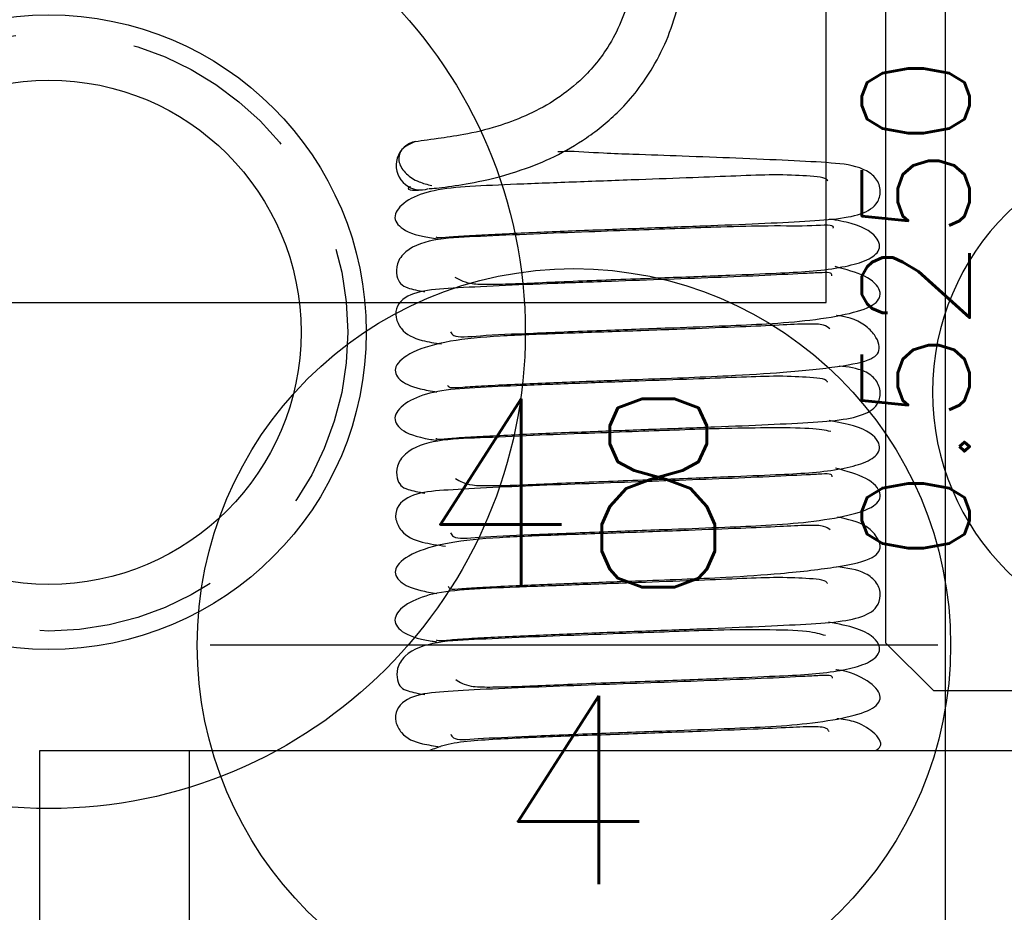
# Model space of a CAD drawing. Header units: inches. Extents: x -77 to 299, y -110 to 144.
# Tile 35 of 256: x 4.968 to 5.791, y -39.984 to -39.237. Entities that reach past the tile are written whole.
import ezdxf
from ezdxf.enums import TextEntityAlignment as Align

# ---------------------------------------------------------------- set-up
doc = ezdxf.new("R2010")
doc.units = ezdxf.units.IN
doc.header["$MEASUREMENT"] = 0
doc.linetypes.add('HIDDEN', pattern=[0.225, 0.15, -0.075])
doc.layers.get('DEFPOINTS').update_dxf_attribs({"color": 8})
for name, color, linetype in [('DIN-M-S', 8, 'Continuous'), ('DSS-M-BA', 74, 'Continuous'), ('DSS-M-S', 53, 'Continuous'), ('MFB-M-H', 4, 'HIDDEN'), ('MFB-M-S', 8, 'Continuous'), ('SVD-M-BA', 74, 'Continuous'), ('SVF-M-d', 42, 'Continuous')]:
    doc.layers.add(name, color=color, linetype=linetype)
doc.styles.get("Standard").update_dxf_attribs({"font": 'txt.shx'})
doc.dimstyles.get("Standard").update_dxf_attribs({"dimtxt": 0.18, "dimasz": 0.18, "dimexe": 0.18, "dimexo": 0.0625, "dimgap": 0.09, "dimtad": 0, "dimtih": 1, "dimtoh": 1, "dimdec": 4, "dimzin": 0, "dimdsep": 46, "dimtxsty": 'Standard', "dimcen": 0.09, "dimadec": 0, "dimazin": 0, "dimtfac": 1, "dimtdec": 4, "dimtofl": 0, "dimtmove": 0, "dimatfit": 3, "dimfxl": 0, "dimtolj": 1, "dimtzin": 0, "dimarcsym": 0})

# ---------------------------------------------------------------- blocks, each defined once
blk = doc.blocks.new('dm108436')
at = {"layer": 'DIN-M-S'}
for radius in [0.211, 0.1405]:
    blk.add_circle((0, 0), radius, dxfattribs=at)
blk = doc.blocks.new('dm108289')
at = {"layer": 'DSS-M-S'}
for radius in [0.3985, 0.2655]:
    blk.add_circle((0, 0), radius, dxfattribs=at)
blk = doc.blocks.new('dm108680')
at = {"layer": 'MFB-M-H'}
blk.add_circle((0, 0), 0.25, dxfattribs=at)
at = {"layer": 'MFB-M-S'}
blk.add_circle((0, 0), 0.21095, dxfattribs=at)
blk = doc.blocks.new('Cat Whisker')
at = {"layer": 'DIN-M-S'}
for p, q in [((1.30685, -39.37906), (1.30944, -39.37836)), ((0.98428, -40.59856), (0.98428, -39.84856)), ((0.98428, -39.84856), (1.10928, -39.84856)), ((1.10928, -39.84856), (1.10928, -40.59856)), ((1.10928, -39.84856), (1.85928, -39.84856))]:
    blk.add_line(p, q, dxfattribs=at)
for centre, radius, start, end in [((1.30283, -39.35893), 0.02046, 101.65895, 224.13807), ((1.30286, -39.35908), 0.02038, 223.78618, 281.29407)]:
    blk.add_arc(centre, radius, start, end, dxfattribs=at)
for points, knots in [([(1.48503, -39.15597), (1.48401, -39.1763), (1.48218, -39.21291), (1.46247, -39.25891), (1.43826, -39.28755), (1.40653, -39.31147), (1.37142, -39.32587), (1.34026, -39.33338), (1.31285, -39.33705), (1.30226, -39.33867), (1.29597, -39.33963)], [0, 0, 0, 0, 0.163427, 0.294371, 0.399902, 0.484051, 0.654956, 0.768613, 0.862828, 1, 1, 1, 1]), ([(1.30987, -39.37832), (1.30998, -39.37835), (1.31056, -39.37847), (1.32437, -39.37712), (1.3521, -39.37285), (1.39312, -39.3623), (1.4343, -39.34296), (1.47188, -39.31243), (1.5007, -39.27537), (1.52262, -39.2211), (1.52484, -39.1787), (1.52603, -39.15597)], [0, 0, 0, 0, 0.0245751, 0.1215153, 0.2133817, 0.3247474, 0.4911032, 0.5824526, 0.6975956, 0.8378729, 1, 1, 1, 1]), ([(1.2987, -39.33888), (1.29422, -39.34083), (1.28532, -39.34469), (1.28345, -39.3564), (1.28998, -39.36598), (1.29951, -39.37261), (1.30842, -39.37487), (1.31214, -39.37582)], [0, 0, 0, 0, 0.2340756, 0.4641785, 0.674904, 0.8639636, 1, 1, 1, 1]), ([(1.31547, -39.4188), (1.31618, -39.41907), (1.31773, -39.41968), (1.32956, -39.41852), (1.35387, -39.41707), (1.39369, -39.41511), (1.44815, -39.41291), (1.50206, -39.41092), (1.55227, -39.40906), (1.59751, -39.4071), (1.63313, -39.40538), (1.6606, -39.40286), (1.67716, -39.39791), (1.68578, -39.38986), (1.6884, -39.37854), (1.68351, -39.36842), (1.66967, -39.35921), (1.64593, -39.35664), (1.61258, -39.355), (1.56931, -39.35303), (1.524, -39.35138), (1.48588, -39.34987), (1.45312, -39.349), (1.4319, -39.347), (1.41945, -39.3476), (1.41761, -39.34769)], [0, 0, 0, 0, 0.028536, 0.062502, 0.098543, 0.166975, 0.23008, 0.28761, 0.34303, 0.398858, 0.455138, 0.508615, 0.557277, 0.580239, 0.603945, 0.629647, 0.656441, 0.712311, 0.77332, 0.832266, 0.88451, 0.930129, 0.957478, 0.993716, 1, 1, 1, 1]), ([(1.64325, -39.37184), (1.6432, -39.3717), (1.64211, -39.36881), (1.62748, -39.36792), (1.60171, -39.36645), (1.56754, -39.36779), (1.52864, -39.36935), (1.48308, -39.37101), (1.43182, -39.37291), (1.38375, -39.37472), (1.34425, -39.37644), (1.31431, -39.37891), (1.29009, -39.3876), (1.27856, -39.40095), (1.28504, -39.41192), (1.29861, -39.41767), (1.31466, -39.42), (1.31695, -39.42034)], [0, 0, 0, 0, 0.004225, 0.088111, 0.163374, 0.22535, 0.286015, 0.357688, 0.4404, 0.52642, 0.603882, 0.6737, 0.7367, 0.806276, 0.889346, 0.984216, 1, 1, 1, 1]), ([(1.29424, -39.3768), (1.29399, -39.37693), (1.29099, -39.37847), (1.29488, -39.38023), (1.30285, -39.37945), (1.30686, -39.37906)], [0, 0, 0, 0, 0.043393, 0.520356, 1, 1, 1, 1]), ([(1.64786, -39.41144), (1.64791, -39.41128), (1.64899, -39.408), (1.6319, -39.41018), (1.59849, -39.40931), (1.55825, -39.41046), (1.52045, -39.41175), (1.48281, -39.41317), (1.44069, -39.4147), (1.39425, -39.41644), (1.35265, -39.41853), (1.31799, -39.4195), (1.29256, -39.42685), (1.28222, -39.44083), (1.28273, -39.45608), (1.28937, -39.46145), (1.30107, -39.46368), (1.30618, -39.46466)], [0, 0, 0, 0, 0.004858, 0.104094, 0.20116, 0.279644, 0.338224, 0.395001, 0.463538, 0.543863, 0.634066, 0.718598, 0.797339, 0.834821, 0.86966, 0.943076, 1, 1, 1, 1]), ([(1.33149, -39.4526), (1.33571, -39.45487), (1.34252, -39.45852), (1.36311, -39.45849), (1.38485, -39.45784), (1.41156, -39.45662), (1.45205, -39.45487), (1.50466, -39.45298), (1.55905, -39.45093), (1.5991, -39.44917), (1.63731, -39.44738), (1.67038, -39.44195), (1.68739, -39.43172), (1.68728, -39.42019), (1.67224, -39.40869), (1.65127, -39.40497), (1.64485, -39.40383)], [0, 0, 0, 0, 0.075078, 0.120967, 0.168743, 0.218304, 0.26947, 0.372524, 0.461358, 0.53324, 0.592285, 0.71077, 0.77894, 0.861785, 0.957632, 1, 1, 1, 1]), ([(1.6468, -39.45124), (1.64667, -39.45039), (1.64637, -39.4484), (1.63904, -39.4487), (1.62248, -39.44945), (1.5924, -39.45112), (1.54982, -39.4528), (1.50351, -39.45455), (1.4554, -39.45628), (1.40678, -39.45806), (1.36066, -39.45993), (1.32502, -39.46202), (1.29929, -39.4639), (1.28338, -39.47257), (1.28111, -39.48574), (1.28759, -39.49909), (1.30082, -39.50542), (1.31465, -39.50749), (1.32023, -39.50832)], [0, 0, 0, 0, 0.027985, 0.065004, 0.104479, 0.184303, 0.260893, 0.334175, 0.407913, 0.486908, 0.571415, 0.661098, 0.745856, 0.824225, 0.861007, 0.89471, 0.957535, 1, 1, 1, 1]), ([(1.32772, -39.49809), (1.32844, -39.49929), (1.33096, -39.50351), (1.35253, -39.50108), (1.39676, -39.49926), (1.45501, -39.49689), (1.51106, -39.49488), (1.5564, -39.49315), (1.5944, -39.49155), (1.6315, -39.48852), (1.66417, -39.4829), (1.68469, -39.47554), (1.68962, -39.46447), (1.6776, -39.45116), (1.65851, -39.44605), (1.6495, -39.44364)], [0, 0, 0, 0, 0.03139, 0.109432, 0.202092, 0.304441, 0.393262, 0.465088, 0.52675, 0.59802, 0.681126, 0.768218, 0.851707, 0.929988, 1, 1, 1, 1]), ([(1.64506, -39.49559), (1.64364, -39.49444), (1.64052, -39.49192), (1.62736, -39.4914), (1.60276, -39.49266), (1.56921, -39.49417), (1.52531, -39.49587), (1.47263, -39.49784), (1.41835, -39.49967), (1.36851, -39.50156), (1.3261, -39.50515), (1.29371, -39.51459), (1.27912, -39.52757), (1.28351, -39.53854), (1.29678, -39.54503), (1.31141, -39.54768), (1.31623, -39.54855)], [0, 0, 0, 0, 0.047688, 0.104986, 0.160722, 0.223214, 0.296723, 0.38123, 0.469054, 0.55459, 0.63923, 0.723783, 0.807331, 0.887539, 0.962973, 1, 1, 1, 1]), ([(1.32524, -39.54276), (1.32579, -39.54352), (1.32717, -39.54548), (1.33755, -39.54439), (1.35585, -39.54327), (1.38794, -39.54169), (1.43131, -39.53996), (1.48042, -39.53811), (1.52276, -39.5366), (1.56458, -39.53482), (1.61129, -39.53189), (1.65524, -39.52722), (1.68107, -39.52203), (1.68792, -39.51418), (1.68479, -39.50355), (1.67422, -39.49065), (1.66141, -39.48556), (1.65066, -39.48462), (1.65054, -39.4846)], [0, 0, 0, 0, 0.02881, 0.073518, 0.122679, 0.175245, 0.270021, 0.348322, 0.409965, 0.47283, 0.555874, 0.660301, 0.767824, 0.856039, 0.89311, 0.926623, 0.999125, 1, 1, 1, 1]), ([(1.31563, -39.58732), (1.31613, -39.58762), (1.31727, -39.58831), (1.32824, -39.58714), (1.35213, -39.58569), (1.3917, -39.58372), (1.44589, -39.58154), (1.49946, -39.57956), (1.54958, -39.5777), (1.59518, -39.57576), (1.6319, -39.57394), (1.6596, -39.57167), (1.67666, -39.56669), (1.68519, -39.55947), (1.68849, -39.54847), (1.6842, -39.53804), (1.67242, -39.52905), (1.66042, -39.52769), (1.653, -39.52685)], [0, 0, 0, 0, 0.036729, 0.084888, 0.136518, 0.234913, 0.325264, 0.40721, 0.485803, 0.565813, 0.647323, 0.725582, 0.796398, 0.829505, 0.863136, 0.899646, 0.937858, 1, 1, 1, 1]), ([(1.64313, -39.54036), (1.64303, -39.54013), (1.64186, -39.53723), (1.62719, -39.53625), (1.60169, -39.53495), (1.56769, -39.53633), (1.52882, -39.53788), (1.4829, -39.53955), (1.43149, -39.54147), (1.38338, -39.54326), (1.34385, -39.545), (1.31369, -39.5476), (1.28945, -39.5567), (1.27846, -39.56998), (1.28561, -39.58087), (1.29923, -39.58644), (1.31483, -39.58869), (1.31665, -39.58895)], [0, 0, 0, 0, 0.007053, 0.089831, 0.163748, 0.224842, 0.286033, 0.358233, 0.441471, 0.527253, 0.604697, 0.674822, 0.738587, 0.809429, 0.892976, 0.987552, 1, 1, 1, 1]), ([(1.33187, -39.62087), (1.33572, -39.62312), (1.34208, -39.62683), (1.36168, -39.62701), (1.38306, -39.62645), (1.40948, -39.62527), (1.44978, -39.62351), (1.50272, -39.62158), (1.55783, -39.61953), (1.59857, -39.61773), (1.63663, -39.61598), (1.66936, -39.61089), (1.68687, -39.60083), (1.6878, -39.58957), (1.67337, -39.57784), (1.65172, -39.5738), (1.6444, -39.57243)], [0, 0, 0, 0, 0.070673, 0.116687, 0.164517, 0.214063, 0.265147, 0.368583, 0.458566, 0.531614, 0.590946, 0.707804, 0.774021, 0.855644, 0.95119, 1, 1, 1, 1]), ([(1.64581, -39.5816), (1.64111, -39.58065), (1.63177, -39.57876), (1.59602, -39.57843), (1.55718, -39.57901), (1.51982, -39.58032), (1.48257, -39.58171), (1.44045, -39.58325), (1.39397, -39.58499), (1.35243, -39.58706), (1.31761, -39.58805), (1.29213, -39.5959), (1.28227, -39.61023), (1.28313, -39.62509), (1.28941, -39.63004), (1.30116, -39.63224), (1.30623, -39.63319)], [0, 0, 0, 0, 0.098456, 0.195789, 0.273988, 0.331611, 0.388729, 0.458006, 0.539468, 0.630674, 0.715698, 0.794965, 0.832602, 0.867687, 0.942858, 1, 1, 1, 1]), ([(1.32787, -39.66649), (1.32852, -39.66764), (1.33095, -39.67192), (1.35145, -39.6697), (1.39496, -39.66789), (1.45314, -39.66549), (1.50975, -39.66347), (1.55566, -39.66171), (1.59354, -39.66015), (1.63011, -39.6573), (1.66279, -39.65182), (1.68387, -39.64467), (1.6898, -39.6338), (1.67861, -39.62039), (1.65924, -39.61488), (1.6499, -39.61222)], [0, 0, 0, 0, 0.028452, 0.10626, 0.198361, 0.300942, 0.39102, 0.464097, 0.525614, 0.595616, 0.676941, 0.763361, 0.846982, 0.926261, 1, 1, 1, 1]), ([(1.64712, -39.61963), (1.64697, -39.61878), (1.64663, -39.61685), (1.63878, -39.61723), (1.62151, -39.61808), (1.59108, -39.61971), (1.54825, -39.6214), (1.50221, -39.62314), (1.45453, -39.62485), (1.40625, -39.62662), (1.3604, -39.62849), (1.32512, -39.63058), (1.29932, -39.63236), (1.28316, -39.64132), (1.28103, -39.6548), (1.2878, -39.6682), (1.30187, -39.67441), (1.31692, -39.67656), (1.32367, -39.67752)], [0, 0, 0, 0, 0.029897, 0.067231, 0.107125, 0.186889, 0.262663, 0.334366, 0.406655, 0.484443, 0.567947, 0.65657, 0.739902, 0.81709, 0.853323, 0.886478, 0.949037, 1, 1, 1, 1]), ([(1.32588, -39.71105), (1.32628, -39.71182), (1.32741, -39.71397), (1.33685, -39.71297), (1.3544, -39.71191), (1.3861, -39.71029), (1.42959, -39.70857), (1.47903, -39.7067), (1.52119, -39.7052), (1.56254, -39.70344), (1.6094, -39.70022), (1.65484, -39.69475), (1.68237, -39.68862), (1.68905, -39.67896), (1.68416, -39.66881), (1.67305, -39.65778), (1.66009, -39.65501), (1.65134, -39.65315)], [0, 0, 0, 0, 0.024611, 0.068955, 0.117763, 0.170484, 0.266715, 0.346059, 0.408333, 0.469566, 0.551951, 0.656973, 0.768369, 0.859835, 0.897835, 0.931044, 1, 1, 1, 1]), ([(1.64521, -39.66393), (1.64381, -39.66279), (1.64075, -39.66029), (1.62764, -39.6599), (1.60295, -39.6612), (1.56933, -39.6627), (1.52509, -39.66442), (1.47219, -39.6664), (1.41775, -39.66821), (1.36772, -39.67014), (1.32507, -39.67393), (1.29289, -39.68367), (1.27898, -39.69663), (1.28393, -39.70743), (1.29732, -39.71382), (1.31166, -39.71638), (1.31629, -39.71721)], [0, 0, 0, 0, 0.047578, 0.104172, 0.159798, 0.222828, 0.296879, 0.381882, 0.469738, 0.555644, 0.641005, 0.726522, 0.810453, 0.890219, 0.964464, 1, 1, 1, 1]), ([(1.31585, -39.75582), (1.31616, -39.75613), (1.31693, -39.75692), (1.32705, -39.75575), (1.3504, -39.75431), (1.38975, -39.75234), (1.44368, -39.75016), (1.49692, -39.74819), (1.5469, -39.74634), (1.59279, -39.74442), (1.6306, -39.74251), (1.65857, -39.74046), (1.67617, -39.73546), (1.68459, -39.72895), (1.68847, -39.71845), (1.68488, -39.70767), (1.67255, -39.69746), (1.65925, -39.69585), (1.65055, -39.6948)], [0, 0, 0, 0, 0.032283, 0.079589, 0.130733, 0.228842, 0.31856, 0.399553, 0.476701, 0.556068, 0.637753, 0.717142, 0.788636, 0.821781, 0.854922, 0.890841, 0.928604, 1, 1, 1, 1]), ([(1.64302, -39.70887), (1.64289, -39.70855), (1.64162, -39.70565), (1.62695, -39.70459), (1.6017, -39.70345), (1.56784, -39.70487), (1.52899, -39.70641), (1.48271, -39.7081), (1.43115, -39.71003), (1.38299, -39.7118), (1.34343, -39.71356), (1.31305, -39.71632), (1.28882, -39.72581), (1.27837, -39.73901), (1.2862, -39.74981), (1.29987, -39.75521), (1.31502, -39.75738), (1.31639, -39.75758)], [0, 0, 0, 0, 0.00984, 0.09144, 0.164045, 0.224353, 0.286062, 0.358779, 0.442532, 0.528045, 0.605489, 0.675943, 0.740526, 0.812555, 0.896494, 0.990694, 1, 1, 1, 1]), ([(1.6414, -39.75241), (1.63718, -39.75109), (1.62816, -39.74825), (1.59401, -39.7474), (1.5561, -39.74758), (1.51925, -39.74888), (1.48235, -39.75026), (1.44021, -39.75179), (1.3937, -39.75355), (1.35221, -39.7556), (1.31722, -39.75662), (1.29173, -39.76496), (1.28236, -39.7796), (1.28349, -39.79401), (1.28944, -39.79863), (1.30129, -39.8008), (1.30637, -39.80173)], [0, 0, 0, 0, 0.0864146, 0.1846299, 0.2629938, 0.3200303, 0.3778925, 0.4483987, 0.5315722, 0.6243488, 0.7104163, 0.7907084, 0.8287256, 0.8643465, 0.9418628, 1, 1, 1, 1]), ([(1.33221, -39.78917), (1.3357, -39.79138), (1.34164, -39.79512), (1.36027, -39.7955), (1.38128, -39.79505), (1.40742, -39.79391), (1.4475, -39.79215), (1.50075, -39.79019), (1.55656, -39.78812), (1.59801, -39.78629), (1.63599, -39.78457), (1.66835, -39.77982), (1.68633, -39.76992), (1.68823, -39.75895), (1.67447, -39.74701), (1.65223, -39.74263), (1.64407, -39.74103)], [0, 0, 0, 0, 0.066171, 0.112337, 0.160249, 0.20981, 0.260843, 0.364599, 0.455745, 0.529969, 0.589722, 0.705106, 0.769365, 0.849675, 0.944814, 1, 1, 1, 1]), ([(1.64742, -39.78803), (1.64724, -39.78718), (1.64686, -39.78531), (1.63846, -39.78577), (1.6205, -39.78671), (1.58973, -39.7883), (1.5467, -39.79), (1.50095, -39.79172), (1.45371, -39.79342), (1.40574, -39.79519), (1.36013, -39.79706), (1.32516, -39.79913), (1.29924, -39.80086), (1.28288, -39.81016), (1.28096, -39.82397), (1.28809, -39.83727), (1.30072, -39.84269), (1.3141, -39.8446), (1.31923, -39.84534)], [0, 0, 0, 0, 0.032534, 0.070988, 0.112127, 0.193414, 0.269874, 0.341423, 0.413808, 0.492042, 0.576321, 0.665736, 0.749425, 0.827068, 0.863496, 0.8968, 0.960434, 1, 1, 1, 1]), ([(1.32801, -39.83492), (1.32859, -39.83599), (1.33095, -39.8403), (1.3504, -39.83832), (1.39318, -39.83652), (1.45125, -39.8341), (1.50838, -39.83207), (1.55489, -39.83028), (1.59273, -39.82874), (1.62879, -39.82606), (1.66144, -39.82073), (1.68294, -39.81383), (1.6902, -39.80292), (1.6787, -39.79036), (1.66206, -39.78231), (1.65027, -39.78089), (1.65005, -39.78086)], [0, 0, 0, 0, 0.025458, 0.103053, 0.194607, 0.297263, 0.388564, 0.462868, 0.524391, 0.593171, 0.672742, 0.758303, 0.841913, 0.922051, 0.998529, 1, 1, 1, 1]), ([(1.64443, -39.83249), (1.64397, -39.83176), (1.64245, -39.82931), (1.63326, -39.82833), (1.61204, -39.82921), (1.57924, -39.83086), (1.53518, -39.83257), (1.4792, -39.83469), (1.41964, -39.83665), (1.36592, -39.83892), (1.32703, -39.84166), (1.31393, -39.84712), (1.31048, -39.84856)], [0, 0, 0, 0, 0.035054, 0.118625, 0.20152, 0.292893, 0.404375, 0.536003, 0.677441, 0.815013, 0.951373, 1, 1, 1, 1]), ([(1.68364, -39.84856), (1.6851, -39.84742), (1.68997, -39.84364), (1.68384, -39.8339), (1.66771, -39.82391), (1.65568, -39.82248), (1.65085, -39.82191)], [0, 0, 0, 0, 0.155627, 0.51807, 0.806614, 1, 1, 1, 1])]:
    blk.add_open_spline(points, degree=3, knots=knots, dxfattribs=at)
blk = doc.blocks.new('*D1082')
at = {"layer": 'DEFPOINTS', "color": 0}
for p in [(5.19194, -24.52356), (6.87942, -37.52356), (6.87942, -39.22356)]:
    blk.add_point(p, dxfattribs=at)
at = {"layer": 'SVF-M-d', "color": 0, "lineweight": -2}
blk.add_line((6.87942, -37.55481), (6.87942, -39.22356), dxfattribs=at)
at = {"layer": 'SVF-M-d', "color": 0, "insert": (6.87942, -39.47856), "char_height": 0.09, "attachment_point": 5, "rotation": 90}
blk.add_mtext('\\A1;1.6875', dxfattribs=at)
blk = doc.blocks.new('*D1084')
at = {"layer": 'DEFPOINTS', "color": 0}
for p in [(5.19194, -24.52356), (7.31694, -36.59856), (7.31694, -39.22356)]:
    blk.add_point(p, dxfattribs=at)
at = {"layer": 'SVF-M-d', "color": 0, "lineweight": -2}
blk.add_line((7.31694, -36.62981), (7.31694, -39.22356), dxfattribs=at)
at = {"layer": 'SVF-M-d', "color": 0, "insert": (7.31694, -39.62106), "char_height": 0.09, "attachment_point": 5, "rotation": 90}
blk.add_mtext('\\A1;2.1250 (2)', dxfattribs=at)
blk = doc.blocks.new('*D1087')
at = {"layer": 'DEFPOINTS', "color": 0}
for p in [(5.19194, -24.52356), (8.29194, -37.39856), (8.29194, -39.22356)]:
    blk.add_point(p, dxfattribs=at)
at = {"layer": 'SVF-M-d', "color": 0, "lineweight": -2}
blk.add_line((8.29194, -37.42981), (8.29194, -39.22356), dxfattribs=at)
at = {"layer": 'SVF-M-d', "color": 0, "insert": (8.29194, -39.60606), "char_height": 0.09, "attachment_point": 5, "rotation": 90}
blk.add_mtext('\\A1;3.1000 (2)', dxfattribs=at)
blk = doc.blocks.new('*D1092')
at = {"layer": 'DEFPOINTS', "color": 0}
for p in [(5.19194, -24.52356), (9.80442, -36.59856), (9.80442, -39.22356)]:
    blk.add_point(p, dxfattribs=at)
at = {"layer": 'SVF-M-d', "color": 0, "lineweight": -2}
blk.add_line((9.80442, -36.62981), (9.80442, -39.22356), dxfattribs=at)
at = {"layer": 'SVF-M-d', "color": 0, "insert": (9.80442, -39.62856), "char_height": 0.09, "attachment_point": 5, "rotation": 90}
blk.add_mtext('\\A1;4.6125 (2)', dxfattribs=at)
blk = doc.blocks.new('*D1100')
at = {"layer": 'DEFPOINTS', "color": 0}
for p in [(5.19194, -24.52356), (10.57942, -37.52356), (10.57942, -39.22356)]:
    blk.add_point(p, dxfattribs=at)
at = {"layer": 'SVF-M-d', "color": 0, "lineweight": -2}
blk.add_line((10.57942, -37.55481), (10.57942, -39.22356), dxfattribs=at)
at = {"layer": 'SVF-M-d', "color": 0, "insert": (10.57942, -39.64356), "char_height": 0.09, "attachment_point": 5, "rotation": 90}
blk.add_mtext('\\A1;5.3875 (2)', dxfattribs=at)
blk = doc.blocks.new('*D1106')
at = {"layer": 'DEFPOINTS', "color": 0}
for p in [(5.19194, -24.52356), (11.99194, -36.59856), (11.99194, -39.22356)]:
    blk.add_point(p, dxfattribs=at)
at = {"layer": 'SVF-M-d', "color": 0, "lineweight": -2}
blk.add_line((11.99194, -36.62981), (11.99194, -39.22356), dxfattribs=at)
at = {"layer": 'SVF-M-d', "color": 0, "insert": (11.99194, -39.62106), "char_height": 0.09, "attachment_point": 5, "rotation": 90}
blk.add_mtext('\\A1;6.8000 (2)', dxfattribs=at)
blk = doc.blocks.new('*D1110')
at = {"layer": 'DEFPOINTS', "color": 0}
for p in [(5.19194, -24.52356), (12.79194, -37.39856), (12.79194, -39.22356)]:
    blk.add_point(p, dxfattribs=at)
at = {"layer": 'SVF-M-d', "color": 0, "lineweight": -2}
blk.add_line((12.79194, -37.42981), (12.79194, -39.22356), dxfattribs=at)
at = {"layer": 'SVF-M-d', "color": 0, "insert": (12.79194, -39.62106), "char_height": 0.09, "attachment_point": 5, "rotation": 90}
blk.add_mtext('\\A1;7.6000 (2)', dxfattribs=at)
blk = doc.blocks.new('*D1112')
at = {"layer": 'DEFPOINTS', "color": 0}
for p in [(5.19194, -24.52356), (13.20442, -36.59856), (13.20442, -39.22356)]:
    blk.add_point(p, dxfattribs=at)
at = {"layer": 'SVF-M-d', "color": 0, "lineweight": -2}
blk.add_line((13.20442, -36.62981), (13.20442, -39.22356), dxfattribs=at)
at = {"layer": 'SVF-M-d', "color": 0, "insert": (13.20442, -39.62106), "char_height": 0.09, "attachment_point": 5, "rotation": 90}
blk.add_mtext('\\A1;8.0125 (2)', dxfattribs=at)
blk = doc.blocks.new('*D1113')
at = {"layer": 'DEFPOINTS', "color": 0}
for p in [(5.19194, -24.52356), (13.7919, -36.89856), (13.7919, -39.22356)]:
    blk.add_point(p, dxfattribs=at)
at = {"layer": 'SVF-M-d', "color": 0, "lineweight": -2}
blk.add_line((13.7919, -36.92981), (13.7919, -39.22356), dxfattribs=at)
at = {"layer": 'SVF-M-d', "color": 0, "insert": (13.7919, -39.62106), "char_height": 0.09, "attachment_point": 5, "rotation": 90}
blk.add_mtext('\\A1;8.6000 (2)', dxfattribs=at)
blk = doc.blocks.new('*D1117')
at = {"layer": 'DEFPOINTS', "color": 0}
for p in [(5.19194, -24.52356), (14.86693, -36.32359), (14.86693, -39.22356)]:
    blk.add_point(p, dxfattribs=at)
at = {"layer": 'SVF-M-d', "color": 0, "lineweight": -2}
blk.add_line((14.86693, -36.35484), (14.86693, -39.22356), dxfattribs=at)
at = {"layer": 'SVF-M-d', "color": 0, "insert": (14.86693, -39.63606), "char_height": 0.09, "attachment_point": 5, "rotation": 90}
blk.add_mtext('\\A1;9.6750 (2)', dxfattribs=at)
blk = doc.blocks.new('*D1118')
at = {"layer": 'DEFPOINTS', "color": 0}
for p in [(5.19194, -24.52356), (15.0919, -36.89856), (15.0919, -39.22356)]:
    blk.add_point(p, dxfattribs=at)
at = {"layer": 'SVF-M-d', "color": 0, "lineweight": -2}
blk.add_line((15.0919, -36.92981), (15.0919, -39.22356), dxfattribs=at)
at = {"layer": 'SVF-M-d', "color": 0, "insert": (15.0919, -39.62106), "char_height": 0.09, "attachment_point": 5, "rotation": 90}
blk.add_mtext('\\A1;9.9000 (2)', dxfattribs=at)
blk = doc.blocks.new('*D1123')
at = {"layer": 'DEFPOINTS', "color": 0}
for p in [(5.19194, -24.52356), (16.0919, -37.39856), (16.0919, -39.22356)]:
    blk.add_point(p, dxfattribs=at)
at = {"layer": 'SVF-M-d', "color": 0, "lineweight": -2}
blk.add_line((16.0919, -37.42981), (16.0919, -39.22356), dxfattribs=at)
at = {"layer": 'SVF-M-d', "color": 0, "insert": (16.0919, -39.64356), "char_height": 0.09, "attachment_point": 5, "rotation": 90}
blk.add_mtext('\\A1;10.9000 (2)', dxfattribs=at)
blk = doc.blocks.new('*D1127')
at = {"layer": 'DEFPOINTS', "color": 0}
for p in [(5.19194, -24.52356), (17.11691, -37.52356), (17.11691, -39.22356)]:
    blk.add_point(p, dxfattribs=at)
at = {"layer": 'SVF-M-d', "color": 0, "lineweight": -2}
blk.add_line((17.11691, -37.55481), (17.11691, -39.22356), dxfattribs=at)
at = {"layer": 'SVF-M-d', "color": 0, "insert": (17.11691, -39.50106), "char_height": 0.09, "attachment_point": 5, "rotation": 90}
blk.add_mtext('\\A1;11.9250', dxfattribs=at)
blk = doc.blocks.new('*D1131')
at = {"layer": 'DEFPOINTS', "color": 0}
for p in [(5.19194, -24.52356), (18.6669, -36.84856), (18.6669, -39.22356)]:
    blk.add_point(p, dxfattribs=at)
at = {"layer": 'SVF-M-d', "color": 0, "lineweight": -2}
blk.add_line((18.6669, -36.87981), (18.6669, -39.22356), dxfattribs=at)
at = {"layer": 'SVF-M-d', "color": 0, "insert": (18.6669, -39.66606), "char_height": 0.09, "attachment_point": 5, "rotation": 90}
blk.add_mtext('\\A1;13.4750 (2)', dxfattribs=at)
blk = doc.blocks.new('*D1137')
at = {"layer": 'DEFPOINTS', "color": 0}
for p in [(5.19194, -24.52356), (21.0919, -37.39856), (21.0919, -39.22356)]:
    blk.add_point(p, dxfattribs=at)
at = {"layer": 'SVF-M-d', "color": 0, "lineweight": -2}
blk.add_line((21.0919, -37.42981), (21.0919, -39.22356), dxfattribs=at)
at = {"layer": 'SVF-M-d', "color": 0, "insert": (21.0919, -39.65106), "char_height": 0.09, "attachment_point": 5, "rotation": 90}
blk.add_mtext('\\A1;15.9000 (2)', dxfattribs=at)
blk = doc.blocks.new('*D1140')
at = {"layer": 'DEFPOINTS', "color": 0}
for p in [(5.19194, -24.52356), (22.0669, -36.59856), (22.0669, -39.22356)]:
    blk.add_point(p, dxfattribs=at)
at = {"layer": 'SVF-M-d', "color": 0, "lineweight": -2}
blk.add_line((22.0669, -36.62981), (22.0669, -39.22356), dxfattribs=at)
at = {"layer": 'SVF-M-d', "color": 0, "insert": (22.0669, -39.66606), "char_height": 0.09, "attachment_point": 5, "rotation": 90}
blk.add_mtext('\\A1;16.8750 (2)', dxfattribs=at)
blk = doc.blocks.new('*D1145')
at = {"layer": 'DEFPOINTS', "color": 0}
for p in [(5.19194, -24.52356), (14.4669, -39.02356), (14.4669, -39.22356)]:
    blk.add_point(p, dxfattribs=at)
at = {"layer": 'SVF-M-d', "color": 0, "lineweight": -2}
blk.add_line((14.4669, -39.05481), (14.4669, -39.22356), dxfattribs=at)
at = {"layer": 'SVF-M-d', "color": 0, "insert": (14.4669, -39.48606), "char_height": 0.09, "attachment_point": 5, "rotation": 90}
blk.add_mtext('\\A1;9.2750', dxfattribs=at)
blk = doc.blocks.new('*D1154')
at = {"layer": 'DEFPOINTS', "color": 0}
for p in [(5.19194, -24.52356), (5.71694, -39.02356), (5.71694, -39.22356)]:
    blk.add_point(p, dxfattribs=at)
at = {"layer": 'SVF-M-d', "color": 0, "lineweight": -2}
blk.add_line((5.71694, -39.05481), (5.71694, -39.22356), dxfattribs=at)
at = {"layer": 'SVF-M-d', "color": 0, "insert": (5.71694, -39.47856), "char_height": 0.09, "attachment_point": 5, "rotation": 90}
blk.add_mtext('\\A1;0.5250', dxfattribs=at)
blk = doc.blocks.new('DMDBSPLT')
blk.add_line((0.4831, 0), (-0.4831, 0))
blk.add_circle((0, 0), 0.5)
at = {"flags": 1}
for tag, p in [('H/T', (4.3481, 0.1)), ('XDIM', (0.8518, 0.1)), ('YDIM', (2.7624, 0.1)), ('MATL', (0.5618, -0.3997)), ('ZDIM', (2.1539, -0.4)), ('DE#1', (0, -0.9)), ('DE#2', (0, -1.3)), ('DE#3', (0, -1.7))]:
    blk.add_attdef(tag, p, '', height=0.25, dxfattribs=at)
for tag, p in [('DET#', (0.0048, 0.077)), ('SHT#', (0.0007, -0.3175))]:
    blk.add_attdef(tag, text='', height=0.25).set_placement(p, align=Align.CENTER)
blk.add_attdef('QTY#', text='', height=0.25, dxfattribs=at).set_placement((4.2967, -0.4), align=Align.RIGHT)

msp = doc.modelspace()

# ---------------------------------------------------------------- linework, layer by layer
at = {"layer": 'DIN-M-S'}
msp.add_lwpolyline([(6.19194, -39.75856), (6.15194, -39.79856), (5.73194, -39.79856), (5.69194, -39.75856), (5.69194, -38.29856), (6.19194, -38.29856)], close=True, dxfattribs=at)
at = {"layer": 'DSS-M-BA'}
for points in [[(5.63288, -31.55764, 0, 0.0567, 0), (5.54692, -31.92573, 0, 0, 0.077201), (4.53965, -46.04253, 0, 0, 0.077201)], [(5.62031, -32.18145, 0, 0.0567, 0), (5.56444, -32.55529, 0, 0, 0.060073), (5.22742, -46.04287, 0, 0, 0.060073)]]:
    msp.add_lwpolyline(points, format="xyseb", dxfattribs=at)
at = {"layer": 'MFB-M-S'}
for points in [[(4.2419, -45.64856), (5.7419, -45.64856), (5.7419, -17.89856), (4.2419, -17.89856)], [(4.25194, -36.32355), (4.25194, -39.47356), (5.64194, -39.47356), (5.64194, -38.34856), (5.14197, -38.34856), (5.14197, -36.32355)]]:
    msp.add_lwpolyline(points, close=True, dxfattribs=at)

# ---------------------------------------------------------------- block references
for name in ['dm108289', 'dm108680']:
    msp.add_blockref(name, (4.9919, -39.49856))
at = {"xscale": -1}
msp.add_blockref('dm108436', (5.94194, -39.54856), dxfattribs=at)
at = {"layer": 'DIN-M-S'}
msp.add_blockref('Cat Whisker', (4, 0), dxfattribs=at)
at = {"layer": 'SVD-M-BA', "xscale": 0.63, "yscale": 0.63, "zscale": 0.63}
msp.add_blockref('DMDBSPLT', (5.43108, -39.76036), dxfattribs=at).add_auto_attribs({'DET#': '48', 'SHT#': '4'})

# ---------------------------------------------------------------- dimensions: what is measured, and where the dimension line sits
at = {"layer": 'SVF-M-d'}
for feature_location, offset, override, picture, middle in [((6.87942, -37.52356), (0, -1.7), {"dimscale": 0.5}, '*D1082', (6.87942, -39.47856)), ((7.31694, -36.59856), (0, -2.625), {"dimscale": 0.5, "dimpost": ' (2)'}, '*D1084', (7.31694, -39.62106)), ((8.29194, -37.39856), (0, -1.825), {"dimscale": 0.5, "dimpost": ' (2)'}, '*D1087', (8.29194, -39.60606)), ((9.80442, -36.59856), (0, -2.625), {"dimscale": 0.5, "dimpost": ' (2)'}, '*D1092', (9.80442, -39.62856)), ((10.57942, -37.52356), (0, -1.7), {"dimscale": 0.5, "dimpost": ' (2)'}, '*D1100', (10.57942, -39.64356)), ((11.99194, -36.59856), (0, -2.625), {"dimscale": 0.5, "dimpost": ' (2)'}, '*D1106', (11.99194, -39.62106)), ((12.79194, -37.39856), (0, -1.825), {"dimscale": 0.5, "dimpost": ' (2)'}, '*D1110', (12.79194, -39.62106)), ((13.20442, -36.59856), (0, -2.625), {"dimscale": 0.5, "dimpost": ' (2)'}, '*D1112', (13.20442, -39.62106)), ((13.7919, -36.89856), (0, -2.325), {"dimscale": 0.5, "dimpost": ' (2)'}, '*D1113', (13.7919, -39.62106)), ((14.86693, -36.32359), (0, -2.89997), {"dimscale": 0.5, "dimpost": ' (2)'}, '*D1117', (14.86693, -39.63606)), ((15.0919, -36.89856), (0, -2.325), {"dimscale": 0.5, "dimpost": ' (2)'}, '*D1118', (15.0919, -39.62106)), ((16.0919, -37.39856), (0, -1.825), {"dimscale": 0.5, "dimpost": ' (2)'}, '*D1123', (16.0919, -39.64356)), ((17.11691, -37.52356), (0, -1.7), {"dimscale": 0.5}, '*D1127', (17.11691, -39.50106)), ((18.6669, -36.84856), (0, -2.375), {"dimscale": 0.5, "dimpost": ' (2)'}, '*D1131', (18.6669, -39.66606)), ((21.0919, -37.39856), (0, -1.825), {"dimscale": 0.5, "dimpost": ' (2)'}, '*D1137', (21.0919, -39.65106)), ((22.0669, -36.59856), (0, -2.625), {"dimscale": 0.5, "dimpost": ' (2)'}, '*D1140', (22.0669, -39.66606)), ((14.4669, -39.02356), (0, -0.2), {"dimscale": 0.5}, '*D1145', (14.4669, -39.48606)), ((5.71694, -39.02356), (0, -0.2), {"dimscale": 0.5}, '*D1154', (5.71694, -39.47856))]:
    dim = msp.add_ordinate_dim(feature_location=feature_location, offset=offset, dtype=1, origin=(5.19194, -24.52356), dimstyle='Standard', override=override, dxfattribs=at)
    dim.commit()
    dim.dimension.update_dxf_attribs({"geometry": picture, "text_midpoint": middle})

doc.saveas('drawing.dxf')
